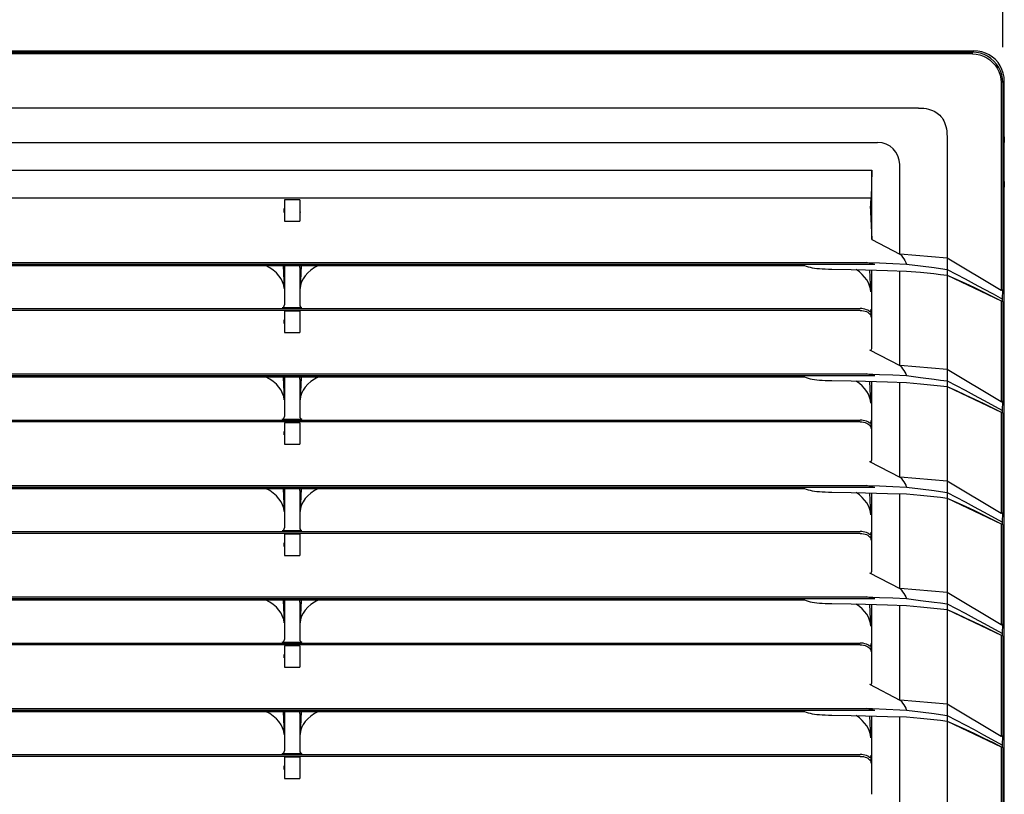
# Model space of a CAD drawing. Header units: inches. Extents: x 0 to 39.3, y 0 to 30.4.
# Tile 16 of 39: x 12 to 18.9, y 14.5 to 20. Entities that reach past the tile are written whole.
import ezdxf

# ---------------------------------------------------------------- set-up
doc = ezdxf.new("R2010")
doc.units = ezdxf.units.IN
doc.header["$LTSCALE"] = 2.160714
doc.header["$MEASUREMENT"] = 0
doc.layers.get('0').update_dxf_attribs({"linetype": 'CONTINUOUS'})
doc.styles.get("Standard").update_dxf_attribs({"font": 'arial.ttf'})
doc.dimstyles.new('DIMSTYLE_1', dxfattribs={"dimtxt": 0.267857, "dimasz": 0.357143, "dimexe": 0.09, "dimexo": 0.07, "dimgap": 0.0375, "dimtad": 0, "dimtih": 1, "dimtoh": 1, "dimzin": 4, "dimdsep": 46, "dimtxsty": 'Standard', "dimblk": '_FILLED', "dimblk1": '_FILLED', "dimblk2": '_FILLED', "dimcen": 0.09, "dimadec": 3, "dimazin": 1, "dimtfac": 1, "dimtdec": 3, "dimtofl": 0, "dimtmove": 0, "dimatfit": 3, "dimldrblk": '_FILLED', "dimfxl": 0, "dimtolj": 1, "dimtzin": 4, "dimarcsym": 0})

# ---------------------------------------------------------------- blocks, each defined once
blk = doc.blocks.new('_FILLED')
at = {"color": 0, "linetype": 'ByBlock'}
blk.add_solid([(0, 0), (-1, 0.2), (-1, -0.2)], dxfattribs=at)
blk = doc.blocks.new('*D1')
at = {"color": 2, "linetype": 'Continuous'}
for p, q in [((8.8583, 19.8246), (8.8583, 20.5656)), ((18.8985, 19.8246), (18.8985, 20.5656)), ((8.8583, 20.2442), (13.2765, 20.2442)), ((18.8985, 20.2442), (14.4803, 20.2442))]:
    blk.add_line(p, q, dxfattribs=at)
at = {"color": 2, "linetype": 'Continuous', "xscale": 0.3571428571, "yscale": 0.3571428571, "zscale": 0.3571428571, "rotation": 180}
blk.add_blockref('_FILLED', (8.8583, 20.2442), dxfattribs=at)
at = {"color": 2, "linetype": 'Continuous', "xscale": 0.3571428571, "yscale": 0.3571428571, "zscale": 0.3571428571}
blk.add_blockref('_FILLED', (18.8985, 20.2442), dxfattribs=at)
at = {"color": 2, "linetype": 'Continuous', "insert": (13.8784, 20.3781), "char_height": 0.26786, "width": 0.936006, "attachment_point": 2, "line_spacing_factor": 0.9}
blk.add_mtext('10.04', dxfattribs=at)

msp = doc.modelspace()

# ---------------------------------------------------------------- linework, layer by layer
at = {"color": 6, "linetype": 'Continuous'}
for p, q in [((9.0625, 19.7991), (18.6943, 19.7991)), ((18.6843, 19.7773), (9.0725, 19.7773)), ((9.0727, 19.789), (18.6841, 19.789)), ((18.6843, 19.7773), (18.6841, 19.789)), ((18.8868, 19.5748), (18.8868, 18.1069)), ((18.8985, 19.5746), (18.8985, 18.1115)), ((18.9087, 19.1911), (18.9087, 19.5847)), ((18.3019, 19.3949), (9.4549, 19.3949)), ((9.7428, 19.1518), (18.0139, 19.1518)), ((18.5044, 19.1924), (18.5044, 10.3454)), ((18.9087, 19.1911), (18.9073, 19.1518)), ((18.9073, 18.8762), (18.9073, 19.1518)), ((18.1697, 18.3629), (18.1697, 18.996)), ((9.7839, 18.9549), (17.9729, 18.9549)), ((17.9729, 18.9549), (17.9674, 18.7592)), ((17.9729, 18.4662), (17.9729, 18.9549)), ((18.9073, 18.8762), (18.9087, 18.8368)), ((18.9087, 10.2466), (18.9087, 18.8368)), ((17.9674, 18.7592), (9.7894, 18.7592)), ((13.824, 18.7466), (13.824, 18.596)), ((13.9328, 18.7466), (13.824, 18.7466)), ((13.9328, 18.7466), (13.9328, 18.596)), ((17.9637, 18.6856), (17.9674, 18.7592)), ((13.8209, 18.6606), (13.8211, 18.6569)), ((13.9358, 18.6606), (13.9357, 18.6569)), ((17.9637, 18.6606), (17.9729, 18.4662)), ((13.824, 18.596), (13.9328, 18.596)), ((17.9729, 18.4662), (18.1697, 18.3629)), ((18.1697, 18.3629), (18.1738, 18.3629)), ((18.5044, 18.3351), (18.1738, 18.3629)), ((17.9936, 18.2901), (9.7632, 18.2901)), ((9.8248, 18.3042), (17.932, 18.3042)), ((17.932, 18.3042), (18.0261, 18.3007)), ((17.9834, 18.2924), (17.9629, 18.297)), ((17.9936, 18.2901), (17.9834, 18.2924)), ((18.0261, 18.3007), (18.1217, 18.2967)), ((18.1217, 18.2967), (18.2189, 18.2921)), ((18.2189, 18.2921), (18.3175, 18.2799)), ((18.8868, 18.1069), (18.5044, 18.3351)), ((10.2598, 18.2829), (17.497, 18.2829)), ((13.8146, 18.282), (13.8221, 18.1205)), ((13.824, 18.2677), (13.824, 18.0043)), ((13.9328, 18.2677), (13.9328, 18.0043)), ((13.9422, 18.282), (13.9347, 18.1205)), ((17.8279, 18.2543), (17.9285, 18.252)), ((17.9285, 18.252), (18.0842, 18.2478)), ((17.9659, 18.097), (17.9588, 18.2512)), ((17.9729, 17.6975), (17.9729, 18.2509)), ((18.0842, 18.2478), (18.2189, 18.2437)), ((18.1697, 17.5755), (18.1697, 18.2453)), ((18.4583, 18.2201), (18.5044, 18.2144)), ((18.5044, 18.2144), (18.8868, 18.0335)), ((18.8961, 18.0455), (18.8985, 18.1115)), ((18.8868, 18.0335), (18.8868, 17.3195)), ((18.8967, 18.0288), (18.8961, 18.0455)), ((18.8976, 18.0285), (18.8978, 18.0283)), ((18.8978, 18.0283), (18.8981, 18.0281)), ((18.8985, 18.0279), (18.8981, 18.0281)), ((18.8985, 18.0279), (18.8985, 17.3241)), ((9.8669, 17.9783), (17.8899, 17.9783)), ((17.8899, 17.9656), (9.8669, 17.9656)), ((13.809, 17.9854), (13.9478, 17.9854)), ((13.824, 17.9592), (13.824, 17.8086)), ((13.9328, 17.9592), (13.824, 17.9592)), ((13.9328, 17.9592), (13.9328, 17.8086)), ((17.9685, 17.9513), (17.9681, 17.9742)), ((13.8239, 17.8098), (13.824, 17.8086)), ((13.824, 17.8086), (13.9328, 17.8086)), ((13.9328, 17.8098), (13.9328, 17.8086)), ((17.9575, 17.6869), (18.1697, 17.5755)), ((18.1697, 17.5755), (18.1738, 17.5755)), ((18.5044, 17.5477), (18.1738, 17.5755)), ((18.8868, 17.3195), (18.5044, 17.5477)), ((17.9936, 17.5027), (9.7632, 17.5027)), ((9.8248, 17.5168), (17.932, 17.5168)), ((10.2598, 17.4955), (17.497, 17.4955)), ((13.8146, 17.4946), (13.8221, 17.3331)), ((13.824, 17.4803), (13.824, 17.2169)), ((13.9328, 17.4803), (13.9328, 17.2169)), ((13.9422, 17.4946), (13.9347, 17.3331)), ((17.8279, 17.4669), (17.9285, 17.4646)), ((17.9285, 17.4646), (18.0842, 17.4604)), ((17.932, 17.5168), (18.0261, 17.5133)), ((17.9526, 17.512), (17.932, 17.5168)), ((17.9731, 17.5073), (17.9526, 17.512)), ((17.9659, 17.3096), (17.9588, 17.4638)), ((17.9729, 16.9101), (17.9729, 17.4634)), ((17.9936, 17.5027), (17.9731, 17.5073)), ((18.0261, 17.5133), (18.1217, 17.5093)), ((18.0842, 17.4604), (18.2189, 17.4563)), ((18.1217, 17.5093), (18.2189, 17.5047)), ((18.1697, 16.7881), (18.1697, 17.4579)), ((18.2189, 17.5047), (18.3175, 17.4925)), ((18.4583, 17.4327), (18.5044, 17.427)), ((18.5044, 17.427), (18.8868, 17.2461)), ((18.7626, 17.3312), (18.8961, 17.2581)), ((18.8961, 17.2581), (18.8985, 17.3241)), ((18.8967, 17.2414), (18.8961, 17.2581)), ((9.8669, 17.1909), (17.8899, 17.1909)), ((17.8899, 17.1782), (9.8669, 17.1782)), ((13.809, 17.198), (13.9478, 17.198)), ((17.9685, 17.1639), (17.9681, 17.1868)), ((18.8868, 17.2461), (18.8868, 16.5321)), ((18.8976, 17.2411), (18.8978, 17.2409)), ((18.8978, 17.2409), (18.8981, 17.2407)), ((18.8985, 17.2405), (18.8981, 17.2407)), ((18.8985, 17.2405), (18.8985, 16.5367)), ((13.824, 17.1718), (13.824, 17.0212)), ((13.9328, 17.1718), (13.824, 17.1718)), ((13.9328, 17.1718), (13.9328, 17.0212)), ((13.8239, 17.0224), (13.824, 17.0212)), ((13.824, 17.0212), (13.9328, 17.0212)), ((13.9328, 17.0224), (13.9328, 17.0212)), ((17.9575, 16.8995), (18.1697, 16.7881)), ((18.1697, 16.7881), (18.1738, 16.7881)), ((18.5044, 16.7603), (18.1738, 16.7881)), ((18.8868, 16.5321), (18.5044, 16.7603)), ((17.9936, 16.7153), (9.7632, 16.7153)), ((9.8248, 16.7294), (17.932, 16.7294)), ((10.2598, 16.7081), (17.497, 16.7081)), ((13.8146, 16.7072), (13.8221, 16.5457)), ((13.824, 16.6929), (13.824, 16.4295)), ((13.9328, 16.6929), (13.9328, 16.4295)), ((13.9422, 16.7072), (13.9347, 16.5457)), ((17.932, 16.7294), (18.0261, 16.7259)), ((17.9526, 16.7246), (17.932, 16.7294)), ((17.9731, 16.7199), (17.9526, 16.7246)), ((17.9936, 16.7153), (17.9731, 16.7199)), ((18.0261, 16.7259), (18.1217, 16.7219)), ((18.1217, 16.7219), (18.2189, 16.7173)), ((18.2189, 16.7173), (18.3175, 16.7051)), ((17.8279, 16.6795), (17.9285, 16.6772)), ((17.9285, 16.6772), (18.0842, 16.673)), ((17.9659, 16.5222), (17.9588, 16.6764)), ((17.9729, 16.1227), (17.9729, 16.676)), ((18.0842, 16.673), (18.2189, 16.6689)), ((18.1697, 16.0007), (18.1697, 16.6705)), ((18.4583, 16.6453), (18.5044, 16.6396)), ((18.5044, 16.6396), (18.8868, 16.4587)), ((18.7626, 16.5438), (18.8961, 16.4707)), ((18.8961, 16.4707), (18.8985, 16.5367)), ((18.8868, 16.4587), (18.8868, 15.7447)), ((18.8967, 16.454), (18.8961, 16.4707)), ((18.8976, 16.4537), (18.8978, 16.4535)), ((18.8978, 16.4535), (18.8981, 16.4533)), ((18.8985, 16.4531), (18.8981, 16.4533)), ((18.8985, 16.4531), (18.8985, 15.7493)), ((9.8669, 16.4035), (17.8899, 16.4035)), ((17.8899, 16.3908), (9.8669, 16.3908)), ((13.809, 16.4106), (13.9478, 16.4106)), ((13.824, 16.3843), (13.824, 16.2338)), ((13.9328, 16.3843), (13.824, 16.3843)), ((13.9328, 16.3843), (13.9328, 16.2338)), ((17.9685, 16.3765), (17.9681, 16.3994)), ((13.8239, 16.235), (13.824, 16.2338)), ((13.824, 16.2338), (13.9328, 16.2338)), ((13.9328, 16.235), (13.9328, 16.2338)), ((17.9575, 16.1121), (18.1697, 16.0007)), ((18.1697, 16.0007), (18.1738, 16.0007)), ((18.5044, 15.9729), (18.1738, 16.0007)), ((17.9936, 15.9279), (9.7632, 15.9279)), ((9.8248, 15.942), (17.932, 15.942)), ((17.932, 15.942), (18.0261, 15.9385)), ((17.9526, 15.9372), (17.932, 15.942)), ((17.9731, 15.9325), (17.9526, 15.9372)), ((17.9936, 15.9279), (17.9731, 15.9325)), ((18.0261, 15.9385), (18.1217, 15.9345)), ((18.1217, 15.9345), (18.2189, 15.9299)), ((18.2189, 15.9299), (18.3175, 15.9177)), ((18.8868, 15.7447), (18.5044, 15.9729)), ((10.2598, 15.9207), (17.497, 15.9207)), ((13.8146, 15.9197), (13.8221, 15.7583)), ((13.824, 15.9055), (13.824, 15.6421)), ((13.9328, 15.9055), (13.9328, 15.6421)), ((13.9422, 15.9197), (13.9347, 15.7583)), ((17.8279, 15.8921), (17.9285, 15.8898)), ((17.9285, 15.8898), (18.0842, 15.8856)), ((17.9659, 15.7348), (17.9588, 15.889)), ((17.9729, 15.3353), (17.9729, 15.8886)), ((18.0842, 15.8856), (18.2189, 15.8815)), ((18.1697, 15.2133), (18.1697, 15.8831)), ((18.4583, 15.8579), (18.5044, 15.8522)), ((18.5044, 15.8522), (18.8868, 15.6713)), ((18.7626, 15.7564), (18.8961, 15.6833)), ((18.8961, 15.6833), (18.8985, 15.7493)), ((18.8868, 15.6713), (18.8868, 14.9573)), ((18.8967, 15.6666), (18.8961, 15.6833)), ((18.8976, 15.6663), (18.8978, 15.6661)), ((18.8978, 15.6661), (18.8981, 15.6659)), ((18.8985, 15.6657), (18.8981, 15.6659)), ((18.8985, 15.6657), (18.8985, 14.9619)), ((9.8669, 15.6161), (17.8899, 15.6161)), ((17.8899, 15.6034), (9.8669, 15.6034)), ((13.809, 15.6232), (13.9478, 15.6232)), ((13.824, 15.5969), (13.824, 15.4463)), ((13.9328, 15.5969), (13.824, 15.5969)), ((13.9328, 15.5969), (13.9328, 15.4463)), ((17.9685, 15.5891), (17.9681, 15.612)), ((13.8239, 15.4476), (13.824, 15.4463)), ((13.824, 15.4463), (13.9328, 15.4463)), ((13.9328, 15.4476), (13.9328, 15.4463)), ((17.9575, 15.3247), (18.1697, 15.2133)), ((18.1697, 15.2133), (18.1738, 15.2133)), ((18.5044, 15.1855), (18.1738, 15.2133)), ((18.8868, 14.9573), (18.5044, 15.1855)), ((17.9936, 15.1405), (9.7632, 15.1405)), ((9.8248, 15.1546), (17.932, 15.1546)), ((10.2598, 15.1333), (17.497, 15.1333)), ((13.8146, 15.1323), (13.8221, 14.9708)), ((13.824, 15.1181), (13.824, 14.8547)), ((13.9328, 15.1181), (13.9328, 14.8547)), ((13.9422, 15.1323), (13.9347, 14.9708)), ((17.8279, 15.1047), (17.9285, 15.1024)), ((17.9285, 15.1024), (18.0842, 15.0982)), ((17.932, 15.1546), (17.9789, 15.1529)), ((17.9526, 15.1498), (17.932, 15.1546)), ((17.9731, 15.1451), (17.9526, 15.1498)), ((17.9659, 14.9474), (17.9588, 15.1016)), ((17.9729, 14.5479), (17.9729, 15.1012)), ((17.9936, 15.1405), (17.9731, 15.1451)), ((17.9789, 15.1529), (18.0737, 15.1492)), ((18.0842, 15.0982), (18.2189, 15.0941)), ((18.1697, 14.4259), (18.1697, 15.0957)), ((18.2189, 15.1425), (18.3175, 15.1303)), ((18.4583, 15.0705), (18.5044, 15.0648)), ((18.5044, 15.0648), (18.8868, 14.8839)), ((18.7626, 14.969), (18.8961, 14.8959)), ((18.8961, 14.8959), (18.8985, 14.9619)), ((18.8868, 14.8839), (18.8868, 14.1699)), ((18.8967, 14.8792), (18.8961, 14.8959)), ((9.8669, 14.8287), (17.8899, 14.8287)), ((17.8899, 14.816), (9.8669, 14.816)), ((13.809, 14.8358), (13.9478, 14.8358)), ((17.9685, 14.8017), (17.9681, 14.8246)), ((18.8976, 14.8789), (18.8978, 14.8787)), ((18.8978, 14.8787), (18.8981, 14.8785)), ((18.8985, 14.8783), (18.8981, 14.8785)), ((18.8985, 14.8783), (18.8985, 14.1745)), ((13.824, 14.8095), (13.824, 14.6589)), ((13.9328, 14.8095), (13.824, 14.8095)), ((13.9328, 14.8095), (13.9328, 14.6589)), ((13.8239, 14.6602), (13.824, 14.6589)), ((13.824, 14.6589), (13.9328, 14.6589)), ((13.9328, 14.6602), (13.9328, 14.6589))]:
    msp.add_line(p, q, dxfattribs=at)
for points in [[(18.8985, 19.5746), (18.8967, 19.6025), (18.8912, 19.63), (18.8821, 19.6566), (18.8696, 19.6819), (18.854, 19.7052), (18.8355, 19.7262), (18.8144, 19.7447), (18.7911, 19.7603), (18.766, 19.7727), (18.7394, 19.7817), (18.712, 19.7872), (18.6841, 19.789)], [(18.6843, 19.7773), (18.7106, 19.7752), (18.7361, 19.7698), (18.7611, 19.761), (18.7848, 19.7491), (18.8066, 19.7343), (18.8263, 19.7169), (18.8437, 19.6972), (18.8585, 19.6754), (18.8705, 19.6516), (18.8793, 19.6266), (18.8847, 19.6011), (18.8868, 19.5748)], [(18.9087, 19.5847), (18.9068, 19.613), (18.9014, 19.6403), (18.8923, 19.6669), (18.8799, 19.692), (18.8643, 19.7153), (18.8459, 19.7363), (18.8249, 19.7547), (18.8016, 19.7703), (18.7765, 19.7827), (18.7499, 19.7918), (18.7226, 19.7972), (18.6943, 19.7991)], [(18.3019, 19.3949), (18.3217, 19.3943), (18.3402, 19.3928), (18.3574, 19.3903), (18.3734, 19.3869), (18.3882, 19.3826), (18.4017, 19.3776), (18.4141, 19.3719), (18.4254, 19.3656), (18.4356, 19.3588), (18.445, 19.3513), (18.4536, 19.3434), (18.4614, 19.3348), (18.4687, 19.3255), (18.4754, 19.3154), (18.4815, 19.3043), (18.4871, 19.2921), (18.4921, 19.2785), (18.4964, 19.2638), (18.4998, 19.2478), (18.5023, 19.2305), (18.5038, 19.2121), (18.5044, 19.1924)], [(18.1738, 18.3629), (18.1824, 18.3521), (18.1906, 18.3409), (18.1983, 18.3293), (18.2056, 18.3173), (18.2125, 18.3049), (18.2189, 18.2921)], [(17.9629, 18.297), (17.9423, 18.3018), (17.932, 18.3042)], [(17.497, 18.2829), (17.5094, 18.2781), (17.5227, 18.2739), (17.5368, 18.2702), (17.5519, 18.267), (17.568, 18.2644), (17.5851, 18.2622), (17.6035, 18.2605), (17.6231, 18.2592), (17.644, 18.2582), (17.6661, 18.2575), (17.6897, 18.2569), (17.8279, 18.2543)], [(18.2189, 18.2437), (18.3163, 18.2349), (18.3643, 18.2303), (18.4116, 18.2254), (18.4583, 18.2201)], [(18.3175, 18.2799), (18.4127, 18.2676), (18.459, 18.2613), (18.5044, 18.2548)], [(18.5044, 18.2548), (18.5678, 18.2223), (18.632, 18.1887), (18.6969, 18.1541), (18.7626, 18.1186), (18.829, 18.0824), (18.8961, 18.0455)], [(18.5044, 18.2144), (18.5681, 18.1868), (18.6324, 18.1576), (18.6975, 18.1269), (18.7632, 18.0951), (18.8296, 18.0623), (18.8967, 18.0288)], [(18.8868, 18.1069), (18.8887, 18.1076), (18.8907, 18.1084), (18.8926, 18.1091), (18.8946, 18.1099), (18.8965, 18.1107), (18.8985, 18.1115)], [(18.8967, 18.0288), (18.8969, 18.0286), (18.8971, 18.0285), (18.8974, 18.0285)], [(17.9528, 17.9614), (17.9439, 17.9664), (17.9342, 17.9706), (17.9237, 17.974), (17.9127, 17.9764), (17.9014, 17.9779), (17.8899, 17.9783)], [(17.8899, 17.9656), (17.9017, 17.9651), (17.9135, 17.9634), (17.9249, 17.9607), (17.9355, 17.9568), (17.9449, 17.9521), (17.953, 17.9465), (17.9596, 17.9403), (17.9647, 17.9335), (17.968, 17.9261), (17.9694, 17.9183)], [(17.9528, 17.9614), (17.9541, 17.9606), (17.9554, 17.9599), (17.9566, 17.9594), (17.9579, 17.9591), (17.959, 17.9589), (17.9601, 17.9588), (17.9612, 17.9589), (17.9622, 17.9592), (17.9632, 17.9597), (17.964, 17.9604), (17.9648, 17.9612), (17.9655, 17.9622), (17.9662, 17.9633), (17.9667, 17.9645), (17.9672, 17.9659), (17.9675, 17.9674), (17.9678, 17.969), (17.968, 17.9707), (17.9681, 17.9724), (17.9681, 17.9742)], [(17.9694, 17.9183), (17.9691, 17.9249), (17.9689, 17.9326), (17.9687, 17.9414), (17.9685, 17.9513)], [(18.1738, 17.5755), (18.1824, 17.5647), (18.1906, 17.5535), (18.1983, 17.5419), (18.2056, 17.5299), (18.2125, 17.5175), (18.2189, 17.5047)], [(17.497, 17.4955), (17.5094, 17.4907), (17.5227, 17.4865), (17.5368, 17.4828), (17.5519, 17.4796), (17.568, 17.477), (17.5851, 17.4748), (17.6035, 17.4731), (17.6231, 17.4718), (17.644, 17.4708), (17.6661, 17.4701), (17.6897, 17.4695), (17.8279, 17.4669)], [(18.2189, 17.4563), (18.3163, 17.4475), (18.3643, 17.4429), (18.4116, 17.438), (18.4583, 17.4327)], [(18.3175, 17.4925), (18.4127, 17.4802), (18.459, 17.4739), (18.5044, 17.4674)], [(18.5044, 17.4674), (18.5678, 17.4349), (18.632, 17.4013), (18.6969, 17.3667), (18.7626, 17.3312)], [(18.5044, 17.427), (18.5681, 17.3994), (18.6324, 17.3702), (18.6975, 17.3395), (18.7632, 17.3077), (18.8296, 17.2749), (18.8967, 17.2414)], [(18.8868, 17.3195), (18.8887, 17.3202), (18.8907, 17.321), (18.8926, 17.3217), (18.8946, 17.3225), (18.8965, 17.3233), (18.8985, 17.3241)], [(17.9528, 17.174), (17.9439, 17.179), (17.9342, 17.1832), (17.9237, 17.1866), (17.9127, 17.189), (17.9014, 17.1905), (17.8899, 17.1909)], [(17.8899, 17.1782), (17.9017, 17.1777), (17.9135, 17.176), (17.9249, 17.1733), (17.9355, 17.1694), (17.9449, 17.1647), (17.953, 17.1591), (17.9596, 17.1529), (17.9647, 17.1461), (17.968, 17.1387), (17.9694, 17.1309)], [(17.9528, 17.174), (17.9541, 17.1732), (17.9554, 17.1725), (17.9567, 17.172), (17.9579, 17.1716), (17.959, 17.1714), (17.9602, 17.1714), (17.9612, 17.1715), (17.9622, 17.1719), (17.9632, 17.1723), (17.964, 17.173), (17.9648, 17.1738), (17.9655, 17.1748), (17.9662, 17.1759), (17.9667, 17.1771), (17.9672, 17.1785), (17.9675, 17.18), (17.9678, 17.1816), (17.968, 17.1833), (17.9681, 17.185), (17.9681, 17.1868)], [(18.8967, 17.2414), (18.8969, 17.2412), (18.8971, 17.2411), (18.8974, 17.2411)], [(17.9694, 17.1309), (17.9691, 17.1375), (17.9689, 17.1452), (17.9687, 17.154), (17.9685, 17.1639)], [(18.1738, 16.7881), (18.1824, 16.7773), (18.1906, 16.7661), (18.1983, 16.7545), (18.2056, 16.7425), (18.2125, 16.7301), (18.2189, 16.7173)], [(17.497, 16.7081), (17.5094, 16.7033), (17.5227, 16.6991), (17.5368, 16.6954), (17.5519, 16.6922), (17.568, 16.6896), (17.5851, 16.6874), (17.6035, 16.6857), (17.6231, 16.6844), (17.644, 16.6834), (17.6661, 16.6827), (17.6897, 16.6821), (17.8279, 16.6795)], [(18.3175, 16.7051), (18.4127, 16.6928), (18.459, 16.6865), (18.5044, 16.68)], [(18.2189, 16.6689), (18.3163, 16.6601), (18.3643, 16.6555), (18.4116, 16.6506), (18.4583, 16.6453)], [(18.5044, 16.68), (18.5678, 16.6475), (18.632, 16.6139), (18.6969, 16.5793), (18.7626, 16.5438)], [(18.5044, 16.6396), (18.5681, 16.612), (18.6324, 16.5828), (18.6975, 16.5521), (18.7632, 16.5203), (18.8296, 16.4875), (18.8967, 16.454)], [(18.8868, 16.5321), (18.8887, 16.5328), (18.8907, 16.5336), (18.8926, 16.5343), (18.8946, 16.5351), (18.8965, 16.5359), (18.8985, 16.5367)], [(18.8967, 16.454), (18.8969, 16.4538), (18.8971, 16.4537), (18.8974, 16.4537)], [(17.9528, 16.3866), (17.9439, 16.3916), (17.9342, 16.3958), (17.9237, 16.3992), (17.9127, 16.4016), (17.9014, 16.4031), (17.8899, 16.4035)], [(17.8899, 16.3908), (17.9017, 16.3903), (17.9135, 16.3886), (17.9249, 16.3858), (17.9355, 16.382), (17.9449, 16.3773), (17.953, 16.3717), (17.9596, 16.3655), (17.9647, 16.3587), (17.968, 16.3513), (17.9694, 16.3435)], [(17.9528, 16.3866), (17.9541, 16.3858), (17.9554, 16.3851), (17.9567, 16.3846), (17.9579, 16.3842), (17.959, 16.384), (17.9602, 16.384), (17.9612, 16.3841), (17.9622, 16.3845), (17.9632, 16.3849), (17.9641, 16.3856), (17.9648, 16.3864), (17.9656, 16.3874), (17.9662, 16.3885), (17.9667, 16.3898), (17.9672, 16.3911), (17.9675, 16.3926), (17.9678, 16.3942), (17.968, 16.3959), (17.9681, 16.3976), (17.9681, 16.3994)], [(17.9694, 16.3435), (17.9691, 16.3501), (17.9689, 16.3578), (17.9687, 16.3666), (17.9685, 16.3765)], [(18.1738, 16.0007), (18.1824, 15.9899), (18.1906, 15.9787), (18.1983, 15.9671), (18.2056, 15.9551), (18.2125, 15.9427), (18.2189, 15.9299)], [(17.497, 15.9207), (17.5094, 15.9159), (17.5227, 15.9117), (17.5368, 15.908), (17.5519, 15.9048), (17.568, 15.9022), (17.5851, 15.9), (17.6035, 15.8983), (17.6231, 15.897), (17.644, 15.896), (17.6661, 15.8953), (17.6897, 15.8947), (17.8279, 15.8921)], [(18.2189, 15.8815), (18.3163, 15.8727), (18.3643, 15.8681), (18.4116, 15.8632), (18.4583, 15.8579)], [(18.3175, 15.9177), (18.4127, 15.9054), (18.459, 15.8991), (18.5044, 15.8926)], [(18.5044, 15.8926), (18.5678, 15.8601), (18.632, 15.8265), (18.6969, 15.7919), (18.7626, 15.7564)], [(18.5044, 15.8522), (18.5681, 15.8246), (18.6324, 15.7954), (18.6975, 15.7647), (18.7632, 15.7329), (18.8296, 15.7001), (18.8967, 15.6666)], [(18.8868, 15.7447), (18.8887, 15.7454), (18.8907, 15.7462), (18.8926, 15.7469), (18.8946, 15.7477), (18.8965, 15.7485), (18.8985, 15.7493)], [(18.8967, 15.6666), (18.8969, 15.6664), (18.8971, 15.6663), (18.8974, 15.6663)], [(17.9528, 15.5992), (17.9439, 15.6042), (17.9342, 15.6084), (17.9237, 15.6118), (17.9127, 15.6142), (17.9014, 15.6157), (17.8899, 15.6161)], [(17.8899, 15.6034), (17.9017, 15.6029), (17.9135, 15.6012), (17.9249, 15.5984), (17.9355, 15.5946), (17.9449, 15.5898), (17.953, 15.5843), (17.9596, 15.5781), (17.9647, 15.5713), (17.968, 15.5639), (17.9694, 15.5561)], [(17.9528, 15.5992), (17.9541, 15.5984), (17.9554, 15.5977), (17.9567, 15.5972), (17.9579, 15.5968), (17.959, 15.5966), (17.9602, 15.5966), (17.9612, 15.5967), (17.9622, 15.597), (17.9632, 15.5975), (17.964, 15.5982), (17.9648, 15.599), (17.9656, 15.6), (17.9662, 15.6011), (17.9667, 15.6023), (17.9672, 15.6037), (17.9675, 15.6052), (17.9678, 15.6068), (17.968, 15.6085), (17.9681, 15.6102), (17.9681, 15.612)], [(17.9694, 15.5561), (17.9691, 15.5627), (17.9689, 15.5704), (17.9687, 15.5792), (17.9685, 15.5891)], [(18.1738, 15.2133), (18.1824, 15.2025), (18.1906, 15.1913), (18.1983, 15.1797), (18.2056, 15.1677), (18.2125, 15.1553), (18.2189, 15.1425)], [(17.497, 15.1333), (17.5094, 15.1285), (17.5227, 15.1243), (17.5368, 15.1206), (17.5519, 15.1174), (17.568, 15.1148), (17.5851, 15.1126), (17.6035, 15.1109), (17.6231, 15.1096), (17.644, 15.1086), (17.6661, 15.1079), (17.6897, 15.1073), (17.8279, 15.1047)], [(18.0737, 15.1492), (18.1701, 15.1448), (18.2189, 15.1425)], [(18.2189, 15.0941), (18.3163, 15.0853), (18.3643, 15.0807), (18.4116, 15.0758), (18.4583, 15.0705)], [(18.3175, 15.1303), (18.4127, 15.118), (18.459, 15.1117), (18.5044, 15.1052)], [(18.5044, 15.1052), (18.5678, 15.0727), (18.632, 15.0391), (18.6969, 15.0045), (18.7626, 14.969)], [(18.5044, 15.0648), (18.5681, 15.0372), (18.6324, 15.008), (18.6975, 14.9773), (18.7632, 14.9455), (18.8296, 14.9127), (18.8967, 14.8792)], [(18.8868, 14.9573), (18.8887, 14.958), (18.8907, 14.9588), (18.8926, 14.9595), (18.8946, 14.9603), (18.8965, 14.9611), (18.8985, 14.9619)], [(17.9528, 14.8118), (17.9439, 14.8168), (17.9342, 14.821), (17.9237, 14.8244), (17.9127, 14.8268), (17.9014, 14.8283), (17.8899, 14.8287)], [(17.8899, 14.816), (17.9017, 14.8155), (17.9135, 14.8138), (17.9249, 14.811), (17.9355, 14.8072), (17.9449, 14.8024), (17.953, 14.7969), (17.9596, 14.7907), (17.9647, 14.7839), (17.968, 14.7765), (17.9694, 14.7687)], [(17.9528, 14.8118), (17.9541, 14.811), (17.9554, 14.8103), (17.9567, 14.8098), (17.9579, 14.8094), (17.959, 14.8092), (17.9602, 14.8092), (17.9612, 14.8093), (17.9622, 14.8097), (17.9632, 14.8101), (17.9641, 14.8108), (17.9648, 14.8116), (17.9656, 14.8126), (17.9662, 14.8137), (17.9667, 14.8149), (17.9672, 14.8163), (17.9675, 14.8178), (17.9678, 14.8194), (17.968, 14.8211), (17.9681, 14.8228), (17.9681, 14.8246)], [(18.8967, 14.8792), (18.8969, 14.879), (18.8971, 14.8789), (18.8974, 14.8789)], [(17.9694, 14.7687), (17.9691, 14.7753), (17.9689, 14.783), (17.9687, 14.7918), (17.9685, 14.8017)]]:
    msp.add_lwpolyline(points, dxfattribs=at)
for centre, major_axis, ratio, start_param, end_param in [((18.0093, 18.9913), (0.1151, 0.1151), 0.971472, -0.770929, 0.770929), ((13.8213, 18.673), (0, 0.0154), 0.034921, 0.610865, 2.504547), ((13.9355, 18.673), (0, 0.0154), 0.034921, -2.504547, -0.610865), ((17.964, 18.673), (0, 0.0154), 0.034921, 0.610865, 2.504547), ((13.4678, 18.1136), (0.3544, 0.0011), 0.615183, 0.026589, 0.885786), ((13.8254, 18.2677), (0, 0.0394), 0.034921, 1.174224, 1.570796), ((13.9314, 18.2677), (0, 0.0394), 0.034921, -1.570796, -1.174025), ((14.2889, 18.1136), (0.3544, -0.0011), 0.615183, 2.254569, 3.115004), ((17.5723, 18.0893), (0.3937, 0.0012), 0.615183, 0.026589, 0.742109), ((13.8086, 18.0047), (-0.0009, 0.0192), 0.798325, -3.178571, -1.62878), ((13.9482, 18.0047), (0.0009, 0.0192), 0.798325, -4.654406, -3.104614), ((13.8213, 17.8856), (0, 0.0154), 0.034921, 0.610865, 2.504547), ((13.9355, 17.8856), (0, 0.0154), 0.034921, -2.504547, -0.610865), ((17.9571, 17.7062), (-0.0104, 0.0201), 0.58897, -3.844067, -2.294032), ((13.4678, 17.3262), (0.3544, 0.0011), 0.615183, 0.026589, 0.885786), ((13.8254, 17.4803), (0, 0.0394), 0.034921, 1.174224, 1.570796), ((13.9314, 17.4803), (0, 0.0394), 0.034921, -1.570796, -1.174025), ((14.2889, 17.3262), (0.3544, -0.0011), 0.615183, 2.254569, 3.115004), ((17.5723, 17.3019), (0.3937, 0.0012), 0.615183, 0.026589, 0.742109), ((13.8086, 17.2173), (-0.0009, 0.0192), 0.798325, -3.178571, -1.62878), ((13.9482, 17.2173), (0.0009, 0.0192), 0.798325, -4.654406, -3.104614), ((13.8213, 17.0982), (0, 0.0154), 0.034921, 0.610865, 2.504547), ((13.9355, 17.0982), (0, 0.0154), 0.034921, -2.504547, -0.610865), ((17.9571, 16.9188), (-0.0104, 0.0201), 0.58897, -3.844067, -2.294032), ((13.4678, 16.5388), (0.3544, 0.0011), 0.615183, 0.026589, 0.885786), ((13.8254, 16.6929), (0, 0.0394), 0.034921, 1.174224, 1.570796), ((13.9314, 16.6929), (0, 0.0394), 0.034921, -1.570796, -1.174025), ((14.2889, 16.5388), (0.3544, -0.0011), 0.615183, 2.254569, 3.115004), ((17.5723, 16.5145), (0.3937, 0.0012), 0.615183, 0.026589, 0.742109), ((13.8086, 16.4299), (-0.0009, 0.0192), 0.798325, -3.178571, -1.62878), ((13.9482, 16.4299), (0.0009, 0.0192), 0.798325, -4.654406, -3.104614), ((13.8213, 16.3108), (0, 0.0154), 0.034921, 0.610865, 2.504547), ((13.9355, 16.3108), (0, 0.0154), 0.034921, -2.504547, -0.610865), ((17.9571, 16.1314), (-0.0104, 0.0201), 0.58897, -3.844067, -2.294032), ((13.4678, 15.7514), (0.3544, 0.0011), 0.615183, 0.026589, 0.885786), ((13.8254, 15.9055), (0, 0.0394), 0.034921, 1.174224, 1.570796), ((13.9314, 15.9055), (0, 0.0394), 0.034921, -1.570796, -1.174025), ((14.2889, 15.7514), (0.3544, -0.0011), 0.615183, 2.254569, 3.115004), ((17.5723, 15.7271), (0.3937, 0.0012), 0.615183, 0.026589, 0.742109), ((13.8086, 15.6425), (-0.0009, 0.0192), 0.798325, -3.178571, -1.62878), ((13.9482, 15.6425), (0.0009, 0.0192), 0.798325, -4.654406, -3.104614), ((13.8213, 15.5234), (0, 0.0154), 0.034921, 0.610865, 2.504547), ((13.9355, 15.5234), (0, 0.0154), 0.034921, -2.504547, -0.610865), ((17.9571, 15.344), (-0.0104, 0.0201), 0.58897, -3.844067, -2.294032), ((13.4678, 14.964), (0.3544, 0.0011), 0.615183, 0.026589, 0.885786), ((13.8254, 15.1181), (0, 0.0394), 0.034921, 1.174224, 1.570796), ((13.9314, 15.1181), (0, 0.0394), 0.034921, -1.570796, -1.174025), ((14.2889, 14.964), (0.3544, -0.0011), 0.615183, 2.254569, 3.115004), ((17.5723, 14.9397), (0.3937, 0.0012), 0.615183, 0.026589, 0.742109), ((13.8086, 14.8551), (-0.0009, 0.0192), 0.798325, -3.178571, -1.62878), ((13.9482, 14.8551), (0.0009, 0.0192), 0.798325, -4.654406, -3.104614), ((13.8213, 14.736), (0, 0.0154), 0.034921, 0.610865, 2.504547), ((13.9355, 14.736), (0, 0.0154), 0.034921, -2.504547, -0.610865)]:
    msp.add_ellipse(centre, major_axis=major_axis, ratio=ratio, start_param=start_param, end_param=end_param, dxfattribs=at)

# ---------------------------------------------------------------- dimensions: what is measured, and where the dimension line sits
at = {"color": 2, "linetype": 'Continuous'}
dim = msp.add_linear_dim(base=(18.8985, 20.2442), p1=(8.8583, 19.7546), p2=(18.8985, 19.7546), dimstyle='DIMSTYLE_1', dxfattribs=at)
dim.commit()
dim.dimension.update_dxf_attribs({"geometry": '*D1', "text_midpoint": (13.8898, 20.2427), "dimtype": 160})

doc.saveas('drawing.dxf')
